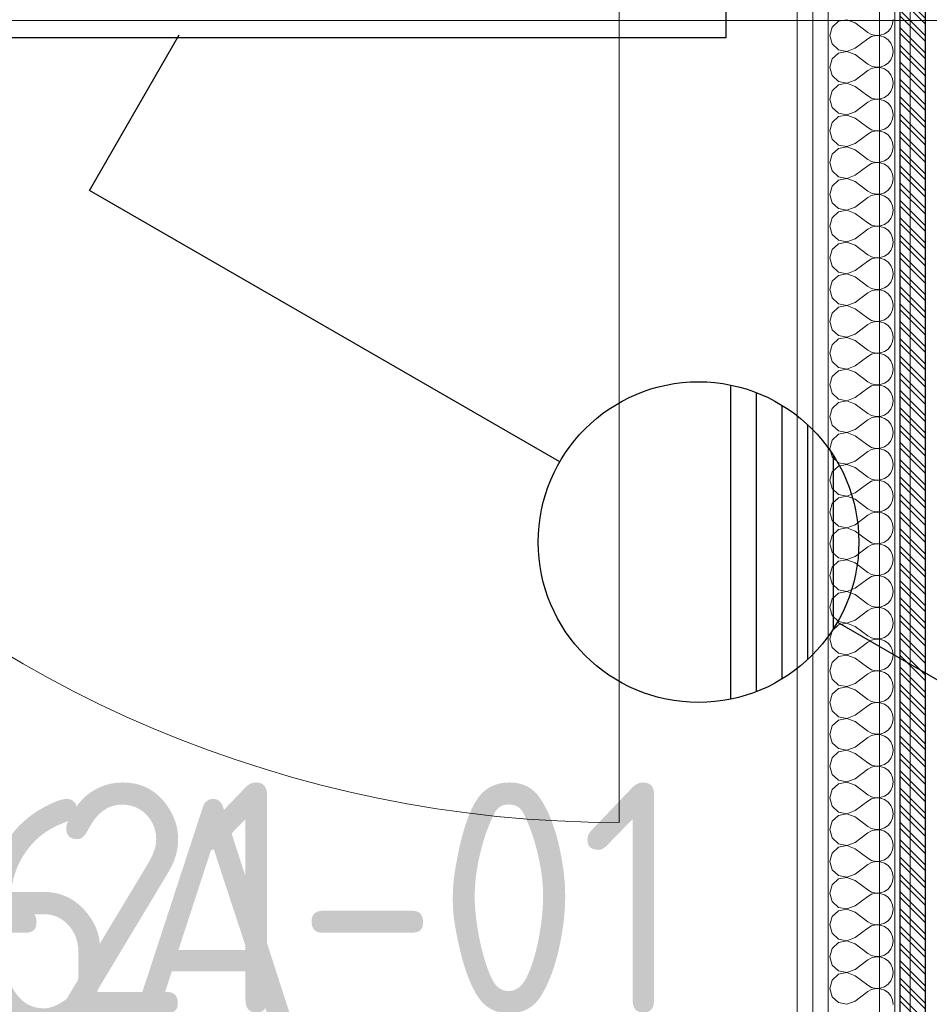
# Model space of a CAD drawing. Header units: millimetres. Extents: x -39149 to 267781, y -2340 to 58540.
# Tile 137 of 244: x 42555 to 43264, y 4333 to 5101. Entities that reach past the tile are written whole.
import ezdxf
from ezdxf.enums import TextEntityAlignment as Align

# ---------------------------------------------------------------- set-up
doc = ezdxf.new("R2010")
doc.units = ezdxf.units.MM
doc.header["$LTSCALE"] = 100
doc.header["$MEASUREMENT"] = 0
doc.linetypes.add('B0605', pattern=[141, 70, -35, 1, -35])
doc.linetypes.add('B0703', pattern=[93.740001, 62.5, -31.240001])
for name, color, linetype in [('22 C Binnenwanden', 7, 'Continuous'), ('22 C Binnenwanden Deuren', 7, 'Continuous'), ('22 C Binnenwanden Doorsnede-arcering', 7, 'Continuous'), ('22 C Binnenwanden Laagscheidingslijnen', 7, 'Continuous'), ('45 Plafond', 7, 'Continuous'), ('73 Keuken', 7, 'Continuous'), ('A Stramien', 7, 'Continuous'), ('Achterhout', 6, 'Continuous'), ('AL$1A---_ALGEMEEN--bestaand', 9, 'Continuous'), ('EL6122--_L', 4, 'Continuous'), ('EL6221--_KRACHT_400', 3, 'Continuous'), ('EL6222--_KRACHT_230', 3, 'Continuous'), ('EL6311--_LICHT_BINNEN', 3, 'Continuous'), ('EL6321--_NOODLICHT_DECEN', 3, 'Continuous'), ('EL6441--_DATACOM', 3, 'Continuous'), ('EL6511--_BRANDMELD', 3, 'Continuous')]:
    doc.layers.add(name, color=color, linetype=linetype)
doc.styles.add('BURO-018', font='isocp.shx', dxfattribs={"height": 180})
doc.styles.add('GENERATED_STYLE_3', font='swiss.ttf', dxfattribs={"width": 0.96})
doc.styles.add('STABICAD-012', font='ISOCP.SHX', dxfattribs={"height": 1.2})
doc.styles.add('STABICAD-018', font='ISOCP.SHX', dxfattribs={"height": 1.8})

# ---------------------------------------------------------------- blocks, each defined once
blk = doc.blocks.new('Slab_119_7', base_point=(34211.48, 612.08))
at = {"layer": '45 Plafond', "color": 8, "linetype": 'Continuous', "lineweight": 0}
blk.add_lwpolyline([(34211.48, 612.08, 0.066229), (50336.48, 5152.11), (50336.48, 11626.82), (48609.96, 11626.82), (48609.96, 11625), (43211.48, 11625), (43211.48, 5466.07), (41411.48, 5466.07), (41411.48, 10199.65), (34211.48, 10199.65)], format="xyb", close=True, dxfattribs=at)
blk = doc.blocks.new('*X897')
at = {"layer": '22 C Binnenwanden Doorsnede-arcering', "color": 8, "linetype": 'Continuous', "lineweight": 0}
for p, q in [((43193.56, 5099.65), (43188.57, 5095.08)), ((43200.21, 5100.9), (43193.56, 5099.65)), ((43206.53, 5098.48), (43200.21, 5100.9)), ((43206.53, 5098.48), (43216.43, 5091.05)), ((43234.39, 5094.44), (43235.77, 5097.57)), ((43235.77, 5097.57), (43236.24, 5100.95)), ((43188.57, 5095.08), (43186.72, 5088.57)), ((43216.43, 5091.05), (43219.42, 5089.39)), ((43219.42, 5089.39), (43222.75, 5088.62)), ((43226.16, 5088.79), (43229.4, 5089.88)), ((43229.4, 5089.88), (43232.21, 5091.81)), ((43232.21, 5091.81), (43234.39, 5094.44)), ((43186.72, 5088.57), (43188.57, 5082.06)), ((43188.57, 5082.06), (43193.56, 5077.5)), ((43206.53, 5078.67), (43216.43, 5086.1)), ((43219.42, 5087.75), (43216.43, 5086.1)), ((43222.75, 5088.52), (43219.42, 5087.75)), ((43222.75, 5088.62), (43226.16, 5088.79)), ((43226.16, 5088.36), (43222.75, 5088.52)), ((43229.4, 5087.26), (43226.16, 5088.36)), ((43232.21, 5085.33), (43229.4, 5087.26)), ((43234.39, 5082.7), (43232.21, 5085.33)), ((43235.77, 5079.57), (43234.39, 5082.7)), ((43193.56, 5074.88), (43188.57, 5070.32)), ((43193.56, 5077.5), (43200.21, 5076.24)), ((43200.21, 5076.14), (43193.56, 5074.88)), ((43200.21, 5076.24), (43206.53, 5078.67)), ((43206.53, 5073.71), (43200.21, 5076.14)), ((43206.53, 5073.71), (43216.43, 5066.29)), ((43236.24, 5076.19), (43235.77, 5079.57)), ((43235.77, 5072.81), (43236.24, 5076.19)), ((43188.57, 5070.32), (43186.72, 5063.81)), ((43216.43, 5066.29), (43219.42, 5064.63)), ((43229.4, 5065.12), (43232.21, 5067.05)), ((43232.21, 5067.05), (43234.39, 5069.68)), ((43234.39, 5069.68), (43235.77, 5072.81)), ((43186.72, 5063.81), (43188.57, 5057.3)), ((43206.53, 5053.9), (43216.43, 5061.33)), ((43219.42, 5062.99), (43216.43, 5061.33)), ((43219.42, 5064.63), (43222.75, 5063.86)), ((43222.75, 5063.76), (43219.42, 5062.99)), ((43222.75, 5063.86), (43226.16, 5064.03)), ((43226.16, 5063.59), (43222.75, 5063.76)), ((43226.16, 5064.03), (43229.4, 5065.12)), ((43229.4, 5062.5), (43226.16, 5063.59)), ((43232.21, 5060.57), (43229.4, 5062.5)), ((43234.39, 5057.94), (43232.21, 5060.57)), ((43188.57, 5057.3), (43193.56, 5052.74)), ((43193.56, 5052.74), (43200.21, 5051.48)), ((43200.21, 5051.38), (43193.56, 5050.12)), ((43200.21, 5051.48), (43206.53, 5053.9)), ((43206.53, 5048.95), (43200.21, 5051.38)), ((43235.77, 5054.81), (43234.39, 5057.94)), ((43236.24, 5051.43), (43235.77, 5054.81)), ((43235.77, 5048.05), (43236.24, 5051.43)), ((43188.57, 5045.56), (43186.72, 5039.05)), ((43193.56, 5050.12), (43188.57, 5045.56)), ((43206.53, 5048.95), (43216.43, 5041.52)), ((43232.21, 5042.29), (43234.39, 5044.92)), ((43234.39, 5044.92), (43235.77, 5048.05)), ((43186.72, 5039.05), (43188.57, 5032.54)), ((43206.53, 5029.14), (43216.43, 5036.57)), ((43216.43, 5041.52), (43219.42, 5039.87)), ((43219.42, 5038.22), (43216.43, 5036.57)), ((43219.42, 5039.87), (43222.75, 5039.1)), ((43222.75, 5039), (43219.42, 5038.22)), ((43222.75, 5039.1), (43226.16, 5039.26)), ((43226.16, 5038.83), (43222.75, 5039)), ((43226.16, 5039.26), (43229.4, 5040.35)), ((43229.4, 5037.74), (43226.16, 5038.83)), ((43229.4, 5040.35), (43232.21, 5042.29)), ((43232.21, 5035.81), (43229.4, 5037.74)), ((43234.39, 5033.18), (43232.21, 5035.81)), ((43188.57, 5032.54), (43193.56, 5027.97)), ((43193.56, 5027.97), (43200.21, 5026.72)), ((43200.21, 5026.72), (43206.53, 5029.14)), ((43235.77, 5030.05), (43234.39, 5033.18)), ((43236.24, 5026.67), (43235.77, 5030.05)), ((43188.57, 5020.79), (43186.72, 5014.29)), ((43193.56, 5025.36), (43188.57, 5020.79)), ((43200.21, 5026.62), (43193.56, 5025.36)), ((43206.53, 5024.19), (43200.21, 5026.62)), ((43206.53, 5024.19), (43216.43, 5016.76)), ((43232.21, 5017.53), (43234.39, 5020.16)), ((43234.39, 5020.16), (43235.77, 5023.28)), ((43235.77, 5023.28), (43236.24, 5026.67)), ((43186.72, 5014.29), (43188.57, 5007.78)), ((43216.43, 5016.76), (43219.42, 5015.11)), ((43219.42, 5013.46), (43216.43, 5011.81)), ((43219.42, 5015.11), (43222.75, 5014.34)), ((43222.75, 5014.24), (43219.42, 5013.46)), ((43222.75, 5014.34), (43226.16, 5014.5)), ((43226.16, 5014.07), (43222.75, 5014.24)), ((43226.16, 5014.5), (43229.4, 5015.59)), ((43229.4, 5012.98), (43226.16, 5014.07)), ((43229.4, 5015.59), (43232.21, 5017.53)), ((43232.21, 5011.04), (43229.4, 5012.98)), ((43188.57, 5007.78), (43193.56, 5003.21)), ((43206.53, 5004.38), (43216.43, 5011.81)), ((43234.39, 5008.41), (43232.21, 5011.04)), ((43235.77, 5005.29), (43234.39, 5008.41)), ((43236.24, 5001.9), (43235.77, 5005.29)), ((43193.56, 5000.6), (43188.57, 4996.03)), ((43193.56, 5003.21), (43200.21, 5001.95)), ((43200.21, 5001.85), (43193.56, 5000.6)), ((43200.21, 5001.95), (43206.53, 5004.38)), ((43206.53, 4999.43), (43200.21, 5001.85)), ((43206.53, 4999.43), (43216.43, 4992)), ((43234.39, 4995.4), (43235.77, 4998.52)), ((43235.77, 4998.52), (43236.24, 5001.9)), ((43188.57, 4996.03), (43186.72, 4989.52)), ((43186.72, 4989.52), (43188.57, 4983.01)), ((43216.43, 4992), (43219.42, 4990.35)), ((43219.42, 4990.35), (43222.75, 4989.57)), ((43222.75, 4989.47), (43219.42, 4988.7)), ((43222.75, 4989.57), (43226.16, 4989.74)), ((43226.16, 4989.31), (43222.75, 4989.47)), ((43226.16, 4989.74), (43229.4, 4990.83)), ((43229.4, 4988.22), (43226.16, 4989.31)), ((43229.4, 4990.83), (43232.21, 4992.77)), ((43232.21, 4992.77), (43234.39, 4995.4)), ((43188.57, 4983.01), (43193.56, 4978.45)), ((43206.53, 4979.62), (43216.43, 4987.05)), ((43219.42, 4988.7), (43216.43, 4987.05)), ((43232.21, 4986.28), (43229.4, 4988.22)), ((43234.39, 4983.65), (43232.21, 4986.28)), ((43235.77, 4980.53), (43234.39, 4983.65)), ((43193.56, 4975.84), (43188.57, 4971.27)), ((43193.56, 4978.45), (43200.21, 4977.19)), ((43200.21, 4977.09), (43193.56, 4975.84)), ((43200.21, 4977.19), (43206.53, 4979.62)), ((43206.53, 4974.67), (43200.21, 4977.09)), ((43206.53, 4974.67), (43216.43, 4967.24)), ((43236.24, 4977.14), (43235.77, 4980.53)), ((43235.77, 4973.76), (43236.24, 4977.14)), ((43188.57, 4971.27), (43186.72, 4964.76)), ((43216.43, 4967.24), (43219.42, 4965.59)), ((43229.4, 4966.07), (43232.21, 4968)), ((43232.21, 4968), (43234.39, 4970.63)), ((43234.39, 4970.63), (43235.77, 4973.76)), ((43186.72, 4964.76), (43188.57, 4958.25)), ((43206.53, 4954.86), (43216.43, 4962.29)), ((43219.42, 4963.94), (43216.43, 4962.29)), ((43219.42, 4965.59), (43222.75, 4964.81)), ((43222.75, 4964.71), (43219.42, 4963.94)), ((43222.75, 4964.81), (43226.16, 4964.98)), ((43226.16, 4964.55), (43222.75, 4964.71)), ((43226.16, 4964.98), (43229.4, 4966.07)), ((43229.4, 4963.45), (43226.16, 4964.55)), ((43232.21, 4961.52), (43229.4, 4963.45)), ((43234.39, 4958.89), (43232.21, 4961.52)), ((43235.77, 4955.76), (43234.39, 4958.89)), ((43188.57, 4958.25), (43193.56, 4953.69)), ((43193.56, 4951.07), (43188.57, 4946.51)), ((43193.56, 4953.69), (43200.21, 4952.43)), ((43200.21, 4952.33), (43193.56, 4951.07)), ((43200.21, 4952.43), (43206.53, 4954.86)), ((43206.53, 4949.9), (43200.21, 4952.33)), ((43236.24, 4952.38), (43235.77, 4955.76)), ((43235.77, 4949), (43236.24, 4952.38)), ((43188.57, 4946.51), (43186.72, 4940)), ((43206.53, 4949.9), (43216.43, 4942.48)), ((43229.4, 4941.31), (43232.21, 4943.24)), ((43232.21, 4943.24), (43234.39, 4945.87)), ((43234.39, 4945.87), (43235.77, 4949)), ((43186.72, 4940), (43188.57, 4933.49)), ((43206.53, 4930.1), (43216.43, 4937.52)), ((43216.43, 4942.48), (43219.42, 4940.82)), ((43219.42, 4939.18), (43216.43, 4937.52)), ((43219.42, 4940.82), (43222.75, 4940.05)), ((43222.75, 4939.95), (43219.42, 4939.18)), ((43222.75, 4940.05), (43226.16, 4940.22)), ((43226.16, 4939.78), (43222.75, 4939.95)), ((43226.16, 4940.22), (43229.4, 4941.31)), ((43229.4, 4938.69), (43226.16, 4939.78)), ((43232.21, 4936.76), (43229.4, 4938.69)), ((43234.39, 4934.13), (43232.21, 4936.76)), ((43188.57, 4933.49), (43193.56, 4928.93)), ((43193.56, 4928.93), (43200.21, 4927.67)), ((43200.21, 4927.67), (43206.53, 4930.1)), ((43235.77, 4931), (43234.39, 4934.13)), ((43236.24, 4927.62), (43235.77, 4931)), ((43188.57, 4921.75), (43186.72, 4915.24)), ((43193.56, 4926.31), (43188.57, 4921.75)), ((43200.21, 4927.57), (43193.56, 4926.31)), ((43206.53, 4925.14), (43200.21, 4927.57)), ((43206.53, 4925.14), (43216.43, 4917.71)), ((43232.21, 4918.48), (43234.39, 4921.11)), ((43234.39, 4921.11), (43235.77, 4924.24)), ((43235.77, 4924.24), (43236.24, 4927.62)), ((43186.72, 4915.24), (43188.57, 4908.73)), ((43206.53, 4905.33), (43216.43, 4912.76)), ((43216.43, 4917.71), (43219.42, 4916.06)), ((43219.42, 4914.41), (43216.43, 4912.76)), ((43219.42, 4916.06), (43222.75, 4915.29)), ((43222.75, 4915.19), (43219.42, 4914.41)), ((43222.75, 4915.29), (43226.16, 4915.45)), ((43226.16, 4915.02), (43222.75, 4915.19)), ((43226.16, 4915.45), (43229.4, 4916.55)), ((43229.4, 4913.93), (43226.16, 4915.02)), ((43229.4, 4916.55), (43232.21, 4918.48)), ((43232.21, 4912), (43229.4, 4913.93)), ((43188.57, 4908.73), (43193.56, 4904.16)), ((43200.21, 4902.91), (43206.53, 4905.33)), ((43234.39, 4909.37), (43232.21, 4912)), ((43235.77, 4906.24), (43234.39, 4909.37)), ((43236.24, 4902.86), (43235.77, 4906.24)), ((43193.56, 4901.55), (43188.57, 4896.99)), ((43193.56, 4904.16), (43200.21, 4902.91)), ((43200.21, 4902.81), (43193.56, 4901.55)), ((43206.53, 4900.38), (43200.21, 4902.81)), ((43206.53, 4900.38), (43216.43, 4892.95)), ((43234.39, 4896.35), (43235.77, 4899.47)), ((43235.77, 4899.47), (43236.24, 4902.86)), ((43188.57, 4896.99), (43186.72, 4890.48)), ((43186.72, 4890.48), (43188.57, 4883.97)), ((43216.43, 4892.95), (43219.42, 4891.3)), ((43219.42, 4889.65), (43216.43, 4888)), ((43219.42, 4891.3), (43222.75, 4890.53)), ((43222.75, 4890.43), (43219.42, 4889.65)), ((43222.75, 4890.53), (43226.16, 4890.69)), ((43226.16, 4890.26), (43222.75, 4890.43)), ((43226.16, 4890.69), (43229.4, 4891.78)), ((43229.4, 4889.17), (43226.16, 4890.26)), ((43229.4, 4891.78), (43232.21, 4893.72)), ((43232.21, 4893.72), (43234.39, 4896.35)), ((43188.57, 4883.97), (43193.56, 4879.4)), ((43206.53, 4880.57), (43216.43, 4888)), ((43232.21, 4887.23), (43229.4, 4889.17)), ((43234.39, 4884.6), (43232.21, 4887.23)), ((43235.77, 4881.48), (43234.39, 4884.6)), ((43193.56, 4876.79), (43188.57, 4872.22)), ((43193.56, 4879.4), (43200.21, 4878.15)), ((43200.21, 4878.05), (43193.56, 4876.79)), ((43200.21, 4878.15), (43206.53, 4880.57)), ((43206.53, 4875.62), (43200.21, 4878.05)), ((43206.53, 4875.62), (43216.43, 4868.19)), ((43234.39, 4871.59), (43235.77, 4874.71)), ((43236.24, 4878.1), (43235.77, 4881.48)), ((43235.77, 4874.71), (43236.24, 4878.1)), ((43188.57, 4872.22), (43186.72, 4865.71)), ((43216.43, 4868.19), (43219.42, 4866.54)), ((43219.42, 4866.54), (43222.75, 4865.76)), ((43226.16, 4865.93), (43229.4, 4867.02)), ((43229.4, 4867.02), (43232.21, 4868.96)), ((43232.21, 4868.96), (43234.39, 4871.59)), ((43186.72, 4865.71), (43188.57, 4859.21)), ((43188.57, 4859.21), (43193.56, 4854.64)), ((43206.53, 4855.81), (43216.43, 4863.24)), ((43219.42, 4864.89), (43216.43, 4863.24)), ((43222.75, 4865.66), (43219.42, 4864.89)), ((43222.75, 4865.76), (43226.16, 4865.93)), ((43226.16, 4865.5), (43222.75, 4865.66)), ((43229.4, 4864.41), (43226.16, 4865.5)), ((43232.21, 4862.47), (43229.4, 4864.41)), ((43234.39, 4859.84), (43232.21, 4862.47)), ((43235.77, 4856.72), (43234.39, 4859.84)), ((43193.56, 4852.03), (43188.57, 4847.46)), ((43193.56, 4854.64), (43200.21, 4853.38)), ((43200.21, 4853.28), (43193.56, 4852.03)), ((43200.21, 4853.38), (43206.53, 4855.81)), ((43206.53, 4850.86), (43200.21, 4853.28)), ((43236.24, 4853.33), (43235.77, 4856.72)), ((43235.77, 4849.95), (43236.24, 4853.33)), ((43188.57, 4847.46), (43186.72, 4840.95)), ((43206.53, 4850.86), (43216.43, 4843.43)), ((43216.43, 4843.43), (43219.42, 4841.78)), ((43229.4, 4842.26), (43232.21, 4844.19)), ((43232.21, 4844.19), (43234.39, 4846.82)), ((43234.39, 4846.82), (43235.77, 4849.95)), ((43186.72, 4840.95), (43188.57, 4834.44)), ((43206.53, 4831.05), (43216.43, 4838.48)), ((43219.42, 4840.13), (43216.43, 4838.48)), ((43219.42, 4841.78), (43222.75, 4841)), ((43222.75, 4840.9), (43219.42, 4840.13)), ((43222.75, 4841), (43226.16, 4841.17)), ((43226.16, 4840.74), (43222.75, 4840.9)), ((43226.16, 4841.17), (43229.4, 4842.26)), ((43229.4, 4839.65), (43226.16, 4840.74)), ((43232.21, 4837.71), (43229.4, 4839.65)), ((43234.39, 4835.08), (43232.21, 4837.71)), ((43188.57, 4834.44), (43193.56, 4829.88)), ((43193.56, 4829.88), (43200.21, 4828.62)), ((43200.21, 4828.52), (43193.56, 4827.26)), ((43200.21, 4828.62), (43206.53, 4831.05)), ((43206.53, 4826.1), (43200.21, 4828.52)), ((43235.77, 4831.95), (43234.39, 4835.08)), ((43236.24, 4828.57), (43235.77, 4831.95)), ((43235.77, 4825.19), (43236.24, 4828.57)), ((43188.57, 4822.7), (43186.72, 4816.19)), ((43193.56, 4827.26), (43188.57, 4822.7)), ((43206.53, 4826.1), (43216.43, 4818.67)), ((43232.21, 4819.43), (43234.39, 4822.06)), ((43234.39, 4822.06), (43235.77, 4825.19)), ((43186.72, 4816.19), (43188.57, 4809.68)), ((43206.53, 4806.29), (43216.43, 4813.71)), ((43216.43, 4818.67), (43219.42, 4817.01)), ((43219.42, 4815.37), (43216.43, 4813.71)), ((43219.42, 4817.01), (43222.75, 4816.24)), ((43222.75, 4816.14), (43219.42, 4815.37)), ((43222.75, 4816.24), (43226.16, 4816.41)), ((43226.16, 4815.97), (43222.75, 4816.14)), ((43226.16, 4816.41), (43229.4, 4817.5)), ((43229.4, 4814.88), (43226.16, 4815.97)), ((43229.4, 4817.5), (43232.21, 4819.43)), ((43232.21, 4812.95), (43229.4, 4814.88)), ((43234.39, 4810.32), (43232.21, 4812.95)), ((43188.57, 4809.68), (43193.56, 4805.12)), ((43193.56, 4805.12), (43200.21, 4803.86)), ((43200.21, 4803.86), (43206.53, 4806.29)), ((43235.77, 4807.19), (43234.39, 4810.32)), ((43236.24, 4803.81), (43235.77, 4807.19)), ((43188.57, 4797.94), (43186.72, 4791.43)), ((43193.56, 4802.5), (43188.57, 4797.94)), ((43200.21, 4803.76), (43193.56, 4802.5)), ((43206.53, 4801.33), (43200.21, 4803.76)), ((43206.53, 4801.33), (43216.43, 4793.9)), ((43234.39, 4797.3), (43235.77, 4800.43)), ((43235.77, 4800.43), (43236.24, 4803.81)), ((43186.72, 4791.43), (43188.57, 4784.92)), ((43216.43, 4793.9), (43219.42, 4792.25)), ((43219.42, 4790.61), (43216.43, 4788.95)), ((43219.42, 4792.25), (43222.75, 4791.48)), ((43222.75, 4791.38), (43219.42, 4790.61)), ((43222.75, 4791.48), (43226.16, 4791.64)), ((43226.16, 4791.21), (43222.75, 4791.38)), ((43226.16, 4791.64), (43229.4, 4792.74)), ((43229.4, 4790.12), (43226.16, 4791.21)), ((43229.4, 4792.74), (43232.21, 4794.67)), ((43232.21, 4788.19), (43229.4, 4790.12)), ((43232.21, 4794.67), (43234.39, 4797.3)), ((43188.57, 4784.92), (43193.56, 4780.35)), ((43206.53, 4781.52), (43216.43, 4788.95)), ((43234.39, 4785.56), (43232.21, 4788.19)), ((43235.77, 4782.43), (43234.39, 4785.56)), ((43236.24, 4779.05), (43235.77, 4782.43)), ((43193.56, 4777.74), (43188.57, 4773.18)), ((43193.56, 4780.35), (43200.21, 4779.1)), ((43200.21, 4779), (43193.56, 4777.74)), ((43200.21, 4779.1), (43206.53, 4781.52)), ((43206.53, 4776.57), (43200.21, 4779)), ((43206.53, 4776.57), (43216.43, 4769.14)), ((43234.39, 4772.54), (43235.77, 4775.66)), ((43235.77, 4775.66), (43236.24, 4779.05)), ((43188.57, 4773.18), (43186.72, 4766.67)), ((43186.72, 4766.67), (43188.57, 4760.16)), ((43216.43, 4769.14), (43219.42, 4767.49)), ((43219.42, 4767.49), (43222.75, 4766.72)), ((43222.75, 4766.62), (43219.42, 4765.84)), ((43222.75, 4766.72), (43226.16, 4766.88)), ((43226.16, 4766.45), (43222.75, 4766.62)), ((43226.16, 4766.88), (43229.4, 4767.97)), ((43229.4, 4767.97), (43232.21, 4769.91)), ((43232.21, 4769.91), (43234.39, 4772.54)), ((43188.57, 4760.16), (43193.56, 4755.59)), ((43206.53, 4756.76), (43216.43, 4764.19)), ((43219.42, 4765.84), (43216.43, 4764.19)), ((43229.4, 4765.36), (43226.16, 4766.45)), ((43232.21, 4763.43), (43229.4, 4765.36)), ((43234.39, 4760.79), (43232.21, 4763.43)), ((43235.77, 4757.67), (43234.39, 4760.79)), ((43193.56, 4752.98), (43188.57, 4748.41)), ((43193.56, 4755.59), (43200.21, 4754.34)), ((43200.21, 4754.24), (43193.56, 4752.98)), ((43200.21, 4754.34), (43206.53, 4756.76)), ((43206.53, 4751.81), (43200.21, 4754.24)), ((43206.53, 4751.81), (43216.43, 4744.38)), ((43236.24, 4754.29), (43235.77, 4757.67)), ((43235.77, 4750.9), (43236.24, 4754.29)), ((43188.57, 4748.41), (43186.72, 4741.9)), ((43216.43, 4744.38), (43219.42, 4742.73)), ((43229.4, 4743.21), (43232.21, 4745.15)), ((43232.21, 4745.15), (43234.39, 4747.78)), ((43234.39, 4747.78), (43235.77, 4750.9)), ((43186.72, 4741.9), (43188.57, 4735.4)), ((43206.53, 4732), (43216.43, 4739.43)), ((43219.42, 4741.08), (43216.43, 4739.43)), ((43219.42, 4742.73), (43222.75, 4741.95)), ((43222.75, 4741.85), (43219.42, 4741.08)), ((43222.75, 4741.95), (43226.16, 4742.12)), ((43226.16, 4741.69), (43222.75, 4741.85)), ((43226.16, 4742.12), (43229.4, 4743.21)), ((43229.4, 4740.6), (43226.16, 4741.69)), ((43232.21, 4738.66), (43229.4, 4740.6)), ((43234.39, 4736.03), (43232.21, 4738.66)), ((43235.77, 4732.91), (43234.39, 4736.03)), ((43188.57, 4735.4), (43193.56, 4730.83)), ((43193.56, 4730.83), (43200.21, 4729.57)), ((43200.21, 4729.47), (43193.56, 4728.22)), ((43200.21, 4729.57), (43206.53, 4732)), ((43206.53, 4727.05), (43200.21, 4729.47)), ((43236.24, 4729.52), (43235.77, 4732.91)), ((43235.77, 4726.14), (43236.24, 4729.52)), ((43188.57, 4723.65), (43186.72, 4717.14)), ((43193.56, 4728.22), (43188.57, 4723.65)), ((43206.53, 4727.05), (43216.43, 4719.62)), ((43232.21, 4720.38), (43234.39, 4723.01)), ((43234.39, 4723.01), (43235.77, 4726.14)), ((43186.72, 4717.14), (43188.57, 4710.63)), ((43206.53, 4707.24), (43216.43, 4714.67)), ((43216.43, 4719.62), (43219.42, 4717.97)), ((43219.42, 4716.32), (43216.43, 4714.67)), ((43219.42, 4717.97), (43222.75, 4717.19)), ((43222.75, 4717.09), (43219.42, 4716.32)), ((43222.75, 4717.19), (43226.16, 4717.36)), ((43226.16, 4716.93), (43222.75, 4717.09)), ((43226.16, 4717.36), (43229.4, 4718.45)), ((43229.4, 4715.84), (43226.16, 4716.93)), ((43229.4, 4718.45), (43232.21, 4720.38)), ((43232.21, 4713.9), (43229.4, 4715.84)), ((43234.39, 4711.27), (43232.21, 4713.9)), ((43188.57, 4710.63), (43193.56, 4706.07)), ((43193.56, 4706.07), (43200.21, 4704.81)), ((43200.21, 4704.81), (43206.53, 4707.24)), ((43235.77, 4708.15), (43234.39, 4711.27)), ((43236.24, 4704.76), (43235.77, 4708.15)), ((43188.57, 4698.89), (43186.72, 4692.38)), ((43193.56, 4703.45), (43188.57, 4698.89)), ((43200.21, 4704.71), (43193.56, 4703.45)), ((43206.53, 4702.29), (43200.21, 4704.71)), ((43206.53, 4702.29), (43216.43, 4694.86)), ((43232.21, 4695.62), (43234.39, 4698.25)), ((43234.39, 4698.25), (43235.77, 4701.38)), ((43235.77, 4701.38), (43236.24, 4704.76)), ((43186.72, 4692.38), (43188.57, 4685.87)), ((43206.53, 4682.48), (43216.43, 4689.9)), ((43216.43, 4694.86), (43219.42, 4693.2)), ((43219.42, 4691.56), (43216.43, 4689.9)), ((43219.42, 4693.2), (43222.75, 4692.43)), ((43222.75, 4692.33), (43219.42, 4691.56)), ((43222.75, 4692.43), (43226.16, 4692.6)), ((43226.16, 4692.17), (43222.75, 4692.33)), ((43226.16, 4692.6), (43229.4, 4693.69)), ((43229.4, 4691.07), (43226.16, 4692.17)), ((43229.4, 4693.69), (43232.21, 4695.62)), ((43232.21, 4689.14), (43229.4, 4691.07)), ((43188.57, 4685.87), (43193.56, 4681.31)), ((43200.21, 4680.05), (43206.53, 4682.48)), ((43234.39, 4686.51), (43232.21, 4689.14)), ((43235.77, 4683.38), (43234.39, 4686.51)), ((43236.24, 4680), (43235.77, 4683.38)), ((43193.56, 4678.69), (43188.57, 4674.13)), ((43193.56, 4681.31), (43200.21, 4680.05)), ((43200.21, 4679.95), (43193.56, 4678.69)), ((43206.53, 4677.52), (43200.21, 4679.95)), ((43206.53, 4677.52), (43216.43, 4670.1)), ((43234.39, 4673.49), (43235.77, 4676.62)), ((43235.77, 4676.62), (43236.24, 4680)), ((43188.57, 4674.13), (43186.72, 4667.62)), ((43186.72, 4667.62), (43188.57, 4661.11)), ((43216.43, 4670.1), (43219.42, 4668.44)), ((43219.42, 4668.44), (43222.75, 4667.67)), ((43222.75, 4667.57), (43219.42, 4666.8)), ((43222.75, 4667.67), (43226.16, 4667.83)), ((43226.16, 4667.4), (43222.75, 4667.57)), ((43226.16, 4667.83), (43229.4, 4668.93)), ((43229.4, 4666.31), (43226.16, 4667.4)), ((43229.4, 4668.93), (43232.21, 4670.86)), ((43232.21, 4670.86), (43234.39, 4673.49)), ((43188.57, 4661.11), (43193.56, 4656.55)), ((43206.53, 4657.71), (43216.43, 4665.14)), ((43219.42, 4666.8), (43216.43, 4665.14)), ((43232.21, 4664.38), (43229.4, 4666.31)), ((43234.39, 4661.75), (43232.21, 4664.38)), ((43235.77, 4658.62), (43234.39, 4661.75)), ((43193.56, 4653.93), (43188.57, 4649.37)), ((43193.56, 4656.55), (43200.21, 4655.29)), ((43200.21, 4655.19), (43193.56, 4653.93)), ((43200.21, 4655.29), (43206.53, 4657.71)), ((43206.53, 4652.76), (43200.21, 4655.19)), ((43206.53, 4652.76), (43216.43, 4645.33)), ((43234.39, 4648.73), (43235.77, 4651.85)), ((43236.24, 4655.24), (43235.77, 4658.62)), ((43235.77, 4651.85), (43236.24, 4655.24)), ((43188.57, 4649.37), (43186.72, 4642.86)), ((43216.43, 4645.33), (43219.42, 4643.68)), ((43226.16, 4643.07), (43229.4, 4644.16)), ((43229.4, 4644.16), (43232.21, 4646.1)), ((43232.21, 4646.1), (43234.39, 4648.73)), ((43186.72, 4642.86), (43188.57, 4636.35)), ((43188.57, 4636.35), (43193.56, 4631.78)), ((43206.53, 4632.95), (43216.43, 4640.38)), ((43219.42, 4642.03), (43216.43, 4640.38)), ((43219.42, 4643.68), (43222.75, 4642.91)), ((43222.75, 4642.81), (43219.42, 4642.03)), ((43222.75, 4642.91), (43226.16, 4643.07)), ((43226.16, 4642.64), (43222.75, 4642.81)), ((43229.4, 4641.55), (43226.16, 4642.64)), ((43232.21, 4639.62), (43229.4, 4641.55)), ((43234.39, 4636.99), (43232.21, 4639.62)), ((43235.77, 4633.86), (43234.39, 4636.99)), ((43193.56, 4629.17), (43188.57, 4624.6)), ((43193.56, 4631.78), (43200.21, 4630.53)), ((43200.21, 4630.43), (43193.56, 4629.17)), ((43200.21, 4630.53), (43206.53, 4632.95)), ((43206.53, 4628), (43200.21, 4630.43)), ((43236.24, 4630.48), (43235.77, 4633.86)), ((43235.77, 4627.09), (43236.24, 4630.48)), ((43188.57, 4624.6), (43186.72, 4618.1)), ((43206.53, 4628), (43216.43, 4620.57)), ((43229.4, 4619.4), (43232.21, 4621.34)), ((43232.21, 4621.34), (43234.39, 4623.97)), ((43234.39, 4623.97), (43235.77, 4627.09)), ((43186.72, 4618.1), (43188.57, 4611.59)), ((43206.53, 4608.19), (43216.43, 4615.62)), ((43216.43, 4620.57), (43219.42, 4618.92)), ((43219.42, 4617.27), (43216.43, 4615.62)), ((43219.42, 4618.92), (43222.75, 4618.15)), ((43222.75, 4618.05), (43219.42, 4617.27)), ((43222.75, 4618.15), (43226.16, 4618.31)), ((43226.16, 4617.88), (43222.75, 4618.05)), ((43226.16, 4618.31), (43229.4, 4619.4)), ((43229.4, 4616.79), (43226.16, 4617.88)), ((43232.21, 4614.85), (43229.4, 4616.79)), ((43234.39, 4612.22), (43232.21, 4614.85)), ((43188.57, 4611.59), (43193.56, 4607.02)), ((43193.56, 4607.02), (43200.21, 4605.76)), ((43200.21, 4605.66), (43193.56, 4604.41)), ((43200.21, 4605.76), (43206.53, 4608.19)), ((43206.53, 4603.24), (43200.21, 4605.66)), ((43235.77, 4609.1), (43234.39, 4612.22)), ((43236.24, 4605.71), (43235.77, 4609.1)), ((43235.77, 4602.33), (43236.24, 4605.71)), ((43188.57, 4599.84), (43186.72, 4593.33)), ((43193.56, 4604.41), (43188.57, 4599.84)), ((43206.53, 4603.24), (43216.43, 4595.81)), ((43232.21, 4596.57), (43234.39, 4599.21)), ((43234.39, 4599.21), (43235.77, 4602.33)), ((43186.72, 4593.33), (43188.57, 4586.82)), ((43206.53, 4583.43), (43216.43, 4590.86)), ((43216.43, 4595.81), (43219.42, 4594.16)), ((43219.42, 4592.51), (43216.43, 4590.86)), ((43219.42, 4594.16), (43222.75, 4593.38)), ((43222.75, 4593.28), (43219.42, 4592.51)), ((43222.75, 4593.38), (43226.16, 4593.55)), ((43226.16, 4593.12), (43222.75, 4593.28)), ((43226.16, 4593.55), (43229.4, 4594.64)), ((43229.4, 4592.03), (43226.16, 4593.12)), ((43229.4, 4594.64), (43232.21, 4596.57)), ((43232.21, 4590.09), (43229.4, 4592.03)), ((43234.39, 4587.46), (43232.21, 4590.09)), ((43188.57, 4586.82), (43193.56, 4582.26)), ((43200.21, 4581), (43206.53, 4583.43)), ((43235.77, 4584.34), (43234.39, 4587.46)), ((43236.24, 4580.95), (43235.77, 4584.34)), ((43188.57, 4575.08), (43186.72, 4568.57)), ((43193.56, 4579.65), (43188.57, 4575.08)), ((43193.56, 4582.26), (43200.21, 4581)), ((43200.21, 4580.9), (43193.56, 4579.65)), ((43206.53, 4578.48), (43200.21, 4580.9)), ((43206.53, 4578.48), (43216.43, 4571.05)), ((43234.39, 4574.44), (43235.77, 4577.57)), ((43235.77, 4577.57), (43236.24, 4580.95)), ((43186.72, 4568.57), (43188.57, 4562.06)), ((43216.43, 4571.05), (43219.42, 4569.39)), ((43219.42, 4567.75), (43216.43, 4566.1)), ((43219.42, 4569.39), (43222.75, 4568.62)), ((43222.75, 4568.52), (43219.42, 4567.75)), ((43222.75, 4568.62), (43226.16, 4568.79)), ((43226.16, 4568.36), (43222.75, 4568.52)), ((43226.16, 4568.79), (43229.4, 4569.88)), ((43229.4, 4567.26), (43226.16, 4568.36)), ((43229.4, 4569.88), (43232.21, 4571.81)), ((43232.21, 4565.33), (43229.4, 4567.26)), ((43232.21, 4571.81), (43234.39, 4574.44)), ((43188.57, 4562.06), (43193.56, 4557.5)), ((43206.53, 4558.67), (43216.43, 4566.1)), ((43234.39, 4562.7), (43232.21, 4565.33)), ((43235.77, 4559.57), (43234.39, 4562.7)), ((43236.24, 4556.19), (43235.77, 4559.57)), ((43193.56, 4554.88), (43188.57, 4550.32)), ((43193.56, 4557.5), (43200.21, 4556.24)), ((43200.21, 4556.14), (43193.56, 4554.88)), ((43200.21, 4556.24), (43206.53, 4558.67)), ((43206.53, 4553.71), (43200.21, 4556.14)), ((43206.53, 4553.71), (43216.43, 4546.29)), ((43234.39, 4549.68), (43235.77, 4552.81)), ((43235.77, 4552.81), (43236.24, 4556.19)), ((43188.57, 4550.32), (43186.72, 4543.81)), ((43216.43, 4546.29), (43219.42, 4544.63)), ((43219.42, 4544.63), (43222.75, 4543.86)), ((43222.75, 4543.86), (43226.16, 4544.03)), ((43226.16, 4544.03), (43229.4, 4545.12)), ((43229.4, 4545.12), (43232.21, 4547.05)), ((43232.21, 4547.05), (43234.39, 4549.68)), ((43186.72, 4543.81), (43188.57, 4537.3)), ((43188.57, 4537.3), (43193.56, 4532.74)), ((43206.53, 4533.9), (43216.43, 4541.33)), ((43219.42, 4542.99), (43216.43, 4541.33)), ((43222.75, 4543.76), (43219.42, 4542.99)), ((43226.16, 4543.59), (43222.75, 4543.76)), ((43229.4, 4542.5), (43226.16, 4543.59)), ((43232.21, 4540.57), (43229.4, 4542.5)), ((43234.39, 4537.94), (43232.21, 4540.57)), ((43235.77, 4534.81), (43234.39, 4537.94)), ((43193.56, 4530.12), (43188.57, 4525.56)), ((43193.56, 4532.74), (43200.21, 4531.48)), ((43200.21, 4531.38), (43193.56, 4530.12)), ((43200.21, 4531.48), (43206.53, 4533.9)), ((43206.53, 4528.95), (43200.21, 4531.38)), ((43206.53, 4528.95), (43216.43, 4521.52)), ((43236.24, 4531.43), (43235.77, 4534.81)), ((43235.77, 4528.05), (43236.24, 4531.43)), ((43188.57, 4525.56), (43186.72, 4519.05)), ((43216.43, 4521.52), (43219.42, 4519.87)), ((43229.4, 4520.35), (43232.21, 4522.29)), ((43232.21, 4522.29), (43234.39, 4524.92)), ((43234.39, 4524.92), (43235.77, 4528.05)), ((43186.72, 4519.05), (43188.57, 4512.54)), ((43206.53, 4509.14), (43216.43, 4516.57)), ((43219.42, 4518.22), (43216.43, 4516.57)), ((43219.42, 4519.87), (43222.75, 4519.1)), ((43222.75, 4519), (43219.42, 4518.22)), ((43222.75, 4519.1), (43226.16, 4519.26)), ((43226.16, 4518.83), (43222.75, 4519)), ((43226.16, 4519.26), (43229.4, 4520.35)), ((43229.4, 4517.74), (43226.16, 4518.83)), ((43232.21, 4515.81), (43229.4, 4517.74)), ((43234.39, 4513.18), (43232.21, 4515.81)), ((43188.57, 4512.54), (43193.56, 4507.97)), ((43193.56, 4507.97), (43200.21, 4506.72)), ((43200.21, 4506.62), (43193.56, 4505.36)), ((43200.21, 4506.72), (43206.53, 4509.14)), ((43206.53, 4504.19), (43200.21, 4506.62)), ((43235.77, 4510.05), (43234.39, 4513.18)), ((43236.24, 4506.67), (43235.77, 4510.05)), ((43235.77, 4503.28), (43236.24, 4506.67)), ((43188.57, 4500.79), (43186.72, 4494.29)), ((43193.56, 4505.36), (43188.57, 4500.79)), ((43206.53, 4504.19), (43216.43, 4496.76)), ((43232.21, 4497.53), (43234.39, 4500.16)), ((43234.39, 4500.16), (43235.77, 4503.28)), ((43186.72, 4494.29), (43188.57, 4487.78)), ((43206.53, 4484.38), (43216.43, 4491.81)), ((43216.43, 4496.76), (43219.42, 4495.11)), ((43219.42, 4493.46), (43216.43, 4491.81)), ((43219.42, 4495.11), (43222.75, 4494.34)), ((43222.75, 4494.24), (43219.42, 4493.46)), ((43222.75, 4494.34), (43226.16, 4494.5)), ((43226.16, 4494.07), (43222.75, 4494.24)), ((43226.16, 4494.5), (43229.4, 4495.59)), ((43229.4, 4492.98), (43226.16, 4494.07)), ((43229.4, 4495.59), (43232.21, 4497.53)), ((43232.21, 4491.04), (43229.4, 4492.98)), ((43234.39, 4488.41), (43232.21, 4491.04)), ((43188.57, 4487.78), (43193.56, 4483.21)), ((43193.56, 4483.21), (43200.21, 4481.95)), ((43200.21, 4481.95), (43206.53, 4484.38)), ((43235.77, 4485.29), (43234.39, 4488.41)), ((43236.24, 4481.9), (43235.77, 4485.29)), ((43188.57, 4476.03), (43186.72, 4469.52)), ((43193.56, 4480.6), (43188.57, 4476.03)), ((43200.21, 4481.85), (43193.56, 4480.6)), ((43206.53, 4479.43), (43200.21, 4481.85)), ((43206.53, 4479.43), (43216.43, 4472)), ((43232.21, 4472.77), (43234.39, 4475.4)), ((43234.39, 4475.4), (43235.77, 4478.52)), ((43235.77, 4478.52), (43236.24, 4481.9)), ((43186.72, 4469.52), (43188.57, 4463.01)), ((43216.43, 4472), (43219.42, 4470.35)), ((43219.42, 4468.7), (43216.43, 4467.05)), ((43219.42, 4470.35), (43222.75, 4469.57)), ((43222.75, 4469.47), (43219.42, 4468.7)), ((43222.75, 4469.57), (43226.16, 4469.74)), ((43226.16, 4469.31), (43222.75, 4469.47)), ((43226.16, 4469.74), (43229.4, 4470.83)), ((43229.4, 4468.22), (43226.16, 4469.31)), ((43229.4, 4470.83), (43232.21, 4472.77)), ((43232.21, 4466.28), (43229.4, 4468.22)), ((43188.57, 4463.01), (43193.56, 4458.45)), ((43200.21, 4457.19), (43206.53, 4459.62)), ((43206.53, 4459.62), (43216.43, 4467.05)), ((43234.39, 4463.65), (43232.21, 4466.28)), ((43235.77, 4460.53), (43234.39, 4463.65)), ((43236.24, 4457.14), (43235.77, 4460.53)), ((43193.56, 4455.84), (43188.57, 4451.27)), ((43193.56, 4458.45), (43200.21, 4457.19)), ((43200.21, 4457.09), (43193.56, 4455.84)), ((43206.53, 4454.67), (43200.21, 4457.09)), ((43206.53, 4454.67), (43216.43, 4447.24)), ((43234.39, 4450.63), (43235.77, 4453.76)), ((43235.77, 4453.76), (43236.24, 4457.14)), ((43188.57, 4451.27), (43186.72, 4444.76)), ((43186.72, 4444.76), (43188.57, 4438.25)), ((43216.43, 4447.24), (43219.42, 4445.59)), ((43219.42, 4445.59), (43222.75, 4444.81)), ((43222.75, 4444.71), (43219.42, 4443.94)), ((43222.75, 4444.81), (43226.16, 4444.98)), ((43226.16, 4444.55), (43222.75, 4444.71)), ((43226.16, 4444.98), (43229.4, 4446.07)), ((43229.4, 4443.45), (43226.16, 4444.55)), ((43229.4, 4446.07), (43232.21, 4448)), ((43232.21, 4448), (43234.39, 4450.63)), ((43188.57, 4438.25), (43193.56, 4433.69)), ((43206.53, 4434.86), (43216.43, 4442.29)), ((43219.42, 4443.94), (43216.43, 4442.29)), ((43232.21, 4441.52), (43229.4, 4443.45)), ((43234.39, 4438.89), (43232.21, 4441.52)), ((43235.77, 4435.76), (43234.39, 4438.89)), ((43193.56, 4431.07), (43188.57, 4426.51)), ((43193.56, 4433.69), (43200.21, 4432.43)), ((43200.21, 4432.33), (43193.56, 4431.07)), ((43200.21, 4432.43), (43206.53, 4434.86)), ((43206.53, 4429.9), (43200.21, 4432.33)), ((43206.53, 4429.9), (43216.43, 4422.48)), ((43234.39, 4425.87), (43235.77, 4429)), ((43236.24, 4432.38), (43235.77, 4435.76)), ((43235.77, 4429), (43236.24, 4432.38)), ((43188.57, 4426.51), (43186.72, 4420)), ((43216.43, 4422.48), (43219.42, 4420.82)), ((43226.16, 4420.22), (43229.4, 4421.31)), ((43229.4, 4421.31), (43232.21, 4423.24)), ((43232.21, 4423.24), (43234.39, 4425.87)), ((43186.72, 4420), (43188.57, 4413.49)), ((43206.53, 4410.1), (43216.43, 4417.52)), ((43219.42, 4419.18), (43216.43, 4417.52)), ((43219.42, 4420.82), (43222.75, 4420.05)), ((43222.75, 4419.95), (43219.42, 4419.18)), ((43222.75, 4420.05), (43226.16, 4420.22)), ((43226.16, 4419.78), (43222.75, 4419.95)), ((43229.4, 4418.69), (43226.16, 4419.78)), ((43232.21, 4416.76), (43229.4, 4418.69)), ((43234.39, 4414.13), (43232.21, 4416.76)), ((43235.77, 4411), (43234.39, 4414.13)), ((43188.57, 4413.49), (43193.56, 4408.93)), ((43193.56, 4406.31), (43188.57, 4401.75)), ((43193.56, 4408.93), (43200.21, 4407.67)), ((43200.21, 4407.57), (43193.56, 4406.31)), ((43200.21, 4407.67), (43206.53, 4410.1)), ((43206.53, 4405.14), (43200.21, 4407.57)), ((43236.24, 4407.62), (43235.77, 4411)), ((43235.77, 4404.24), (43236.24, 4407.62)), ((43188.57, 4401.75), (43186.72, 4395.24)), ((43206.53, 4405.14), (43216.43, 4397.71)), ((43229.4, 4396.55), (43232.21, 4398.48)), ((43232.21, 4398.48), (43234.39, 4401.11)), ((43234.39, 4401.11), (43235.77, 4404.24)), ((43186.72, 4395.24), (43188.57, 4388.73)), ((43206.53, 4385.33), (43216.43, 4392.76)), ((43216.43, 4397.71), (43219.42, 4396.06)), ((43219.42, 4394.41), (43216.43, 4392.76)), ((43219.42, 4396.06), (43222.75, 4395.29)), ((43222.75, 4395.19), (43219.42, 4394.41)), ((43222.75, 4395.29), (43226.16, 4395.45)), ((43226.16, 4395.02), (43222.75, 4395.19)), ((43226.16, 4395.45), (43229.4, 4396.55)), ((43229.4, 4393.93), (43226.16, 4395.02)), ((43232.21, 4392), (43229.4, 4393.93)), ((43234.39, 4389.37), (43232.21, 4392)), ((43188.57, 4388.73), (43193.56, 4384.16)), ((43193.56, 4384.16), (43200.21, 4382.91)), ((43200.21, 4382.91), (43206.53, 4385.33)), ((43235.77, 4386.24), (43234.39, 4389.37)), ((43236.24, 4382.86), (43235.77, 4386.24)), ((43235.77, 4379.47), (43236.24, 4382.86)), ((43188.57, 4376.99), (43186.72, 4370.48)), ((43193.56, 4381.55), (43188.57, 4376.99)), ((43200.21, 4382.81), (43193.56, 4381.55)), ((43206.53, 4380.38), (43200.21, 4382.81)), ((43206.53, 4380.38), (43216.43, 4372.95)), ((43232.21, 4373.72), (43234.39, 4376.35)), ((43234.39, 4376.35), (43235.77, 4379.47)), ((43186.72, 4370.48), (43188.57, 4363.97)), ((43206.53, 4360.57), (43216.43, 4368)), ((43216.43, 4372.95), (43219.42, 4371.3)), ((43219.42, 4369.65), (43216.43, 4368)), ((43219.42, 4371.3), (43222.75, 4370.53)), ((43222.75, 4370.43), (43219.42, 4369.65)), ((43222.75, 4370.53), (43226.16, 4370.69)), ((43226.16, 4370.26), (43222.75, 4370.43)), ((43226.16, 4370.69), (43229.4, 4371.78)), ((43229.4, 4369.17), (43226.16, 4370.26)), ((43229.4, 4371.78), (43232.21, 4373.72)), ((43232.21, 4367.23), (43229.4, 4369.17)), ((43188.57, 4363.97), (43193.56, 4359.4)), ((43200.21, 4358.15), (43206.53, 4360.57)), ((43234.39, 4364.6), (43232.21, 4367.23)), ((43235.77, 4361.48), (43234.39, 4364.6)), ((43236.24, 4358.1), (43235.77, 4361.48)), ((43188.57, 4352.22), (43186.72, 4345.71)), ((43193.56, 4356.79), (43188.57, 4352.22)), ((43193.56, 4359.4), (43200.21, 4358.15)), ((43200.21, 4358.05), (43193.56, 4356.79)), ((43206.53, 4355.62), (43200.21, 4358.05)), ((43206.53, 4355.62), (43216.43, 4348.19)), ((43234.39, 4351.59), (43235.77, 4354.71)), ((43235.77, 4354.71), (43236.24, 4358.1)), ((43186.72, 4345.71), (43188.57, 4339.21)), ((43216.43, 4348.19), (43219.42, 4346.54)), ((43219.42, 4344.89), (43216.43, 4343.24)), ((43219.42, 4346.54), (43222.75, 4345.76)), ((43222.75, 4345.66), (43219.42, 4344.89)), ((43222.75, 4345.76), (43226.16, 4345.93)), ((43226.16, 4345.5), (43222.75, 4345.66)), ((43226.16, 4345.93), (43229.4, 4347.02)), ((43229.4, 4344.41), (43226.16, 4345.5)), ((43229.4, 4347.02), (43232.21, 4348.96)), ((43232.21, 4348.96), (43234.39, 4351.59)), ((43188.57, 4339.21), (43193.56, 4334.64)), ((43206.53, 4335.81), (43216.43, 4343.24)), ((43232.21, 4342.47), (43229.4, 4344.41)), ((43234.39, 4339.84), (43232.21, 4342.47)), ((43235.77, 4336.72), (43234.39, 4339.84)), ((43193.56, 4334.64), (43200.21, 4333.38)), ((43200.21, 4333.38), (43206.53, 4335.81)), ((43236.24, 4333.33), (43235.77, 4336.72))]:
    blk.add_line(p, q, dxfattribs=at)
blk = doc.blocks.new('Wall_350_7', base_point=(43211.48, 2504.76))
at = {"layer": '22 C Binnenwanden', "color": 8, "linetype": 'Continuous', "lineweight": 0}
for p, q in [((43261.48, 2724.61), (43261.48, 5586.07)), ((43161.48, 5416.07), (43161.48, 2724.61))]:
    blk.add_line(p, q, dxfattribs=at)
at = {"layer": '22 C Binnenwanden Laagscheidingslijnen', "color": 8, "linetype": 'Continuous', "lineweight": 0}
for p, q in [((43249.48, 2730.24), (43249.48, 5586.07)), ((43185.48, 5440.07), (43185.48, 2730.24)), ((43237.48, 2730.24), (43237.48, 5440.07)), ((43173.48, 5428.07), (43173.48, 2730.24))]:
    blk.add_line(p, q, dxfattribs=at)
at = {"layer": '22 C Binnenwanden', "color": 1, "lineweight": 0}
blk.add_blockref('*X897', (0, 0), dxfattribs=at)
blk = doc.blocks.new('D1a bi h 14_36')
at = {"layer": '22 C Binnenwanden Deuren', "color": 8, "linetype": 'Continuous', "lineweight": 0}
blk.add_line((-467, 0), (-467, 934), dxfattribs=at)
blk.add_arc((-467, 0), 934, 0, 90, dxfattribs=at)
blk = doc.blocks.new('Wall_354_7', base_point=(41411.48, 5466.07))
at = {"layer": '22 C Binnenwanden Deuren', "color": 1, "linetype": 'Continuous', "lineweight": 0, "zscale": 1000, "rotation": 180}
blk.add_blockref('D1a bi h 14_36', (42555.65, 5409.07), dxfattribs=at)
blk = doc.blocks.new('Slab_336_7', base_point=(43225.65, 2731.92))
at = {"layer": '22 C Binnenwanden', "color": 8, "linetype": 'Continuous', "lineweight": 0}
blk.add_lwpolyline([(43225.65, 2731.92), (43225.65, 5536.07), (43249.36, 5536.07), (43249.36, 2731.92)], close=True, dxfattribs=at)
blk = doc.blocks.new('Standard grid marker_9')
at = {"layer": 'A Stramien', "color": 8, "linetype": 'B0605', "lineweight": 0}
blk.add_line((4000, 0), (53996.27, 0), dxfattribs=at)
at = {"layer": 'A Stramien', "color": 4, "lineweight": 0, "style": 'GENERATED_STYLE_3'}
blk.add_attdef('AC_MARKERTEXT_1', text='', height=100, dxfattribs=at).set_placement((-139.25, -80.04), align=Align.BOTTOM_LEFT)
blk = doc.blocks.new('Standard grid marker_17')
at = {"layer": 'A Stramien', "color": 8, "linetype": 'B0605', "lineweight": 0}
blk.add_line((4000, 0), (46394.76, 0), dxfattribs=at)
at = {"layer": 'A Stramien', "color": 4, "lineweight": 0, "style": 'GENERATED_STYLE_3'}
blk.add_attdef('AC_MARKERTEXT_1', text='', height=100, rotation=90, dxfattribs=at).set_placement((-19.96, -52.3), align=Align.BOTTOM_LEFT)
blk = doc.blocks.new('1114A1WD')
at = {"color": 0, "linetype": 'Continuous'}
for p, q in [((1.2247, 2), (-1.2247, 2)), ((1.1662, 1.8), (-1.1662, 1.8)), ((1.0677, 1.6), (-1.0677, 1.6)), ((0.9165, 1.4), (-0.9165, 1.4)), ((0.6782, 1.2), (-0.6782, 1.2))]:
    blk.add_line(p, q, dxfattribs=at)
blk = doc.blocks.new('111406-WD3')
at = {"color": 0, "linetype": 'Continuous'}
for p, q in [((0.625, 3.3325), (2.7424, 7)), ((2.7424, 7), (3.9548, 6.3)), ((-0.625, 1.1675), (-2.7424, -2.5))]:
    blk.add_line(p, q, dxfattribs=at)
blk.add_circle((0, 2.25), 1.25, dxfattribs=at)
at = {"color": 0, "zscale": 100}
blk.add_blockref('1114A1WD', (0, 0), dxfattribs=at)
at = {"color": 0, "linetype": 'Continuous', "style": 'BURO-018'}
blk.add_attdef('SWITCHCODE', text='', height=1.8, dxfattribs=at).set_placement((3.416, 9), align=Align.MIDDLE)
at = {"color": 0, "linetype": 'Continuous', "style": 'BURO-018', "flags": 1}
blk.add_attdef('ARTICLECODE', text='', height=1.8, dxfattribs=at).set_placement((0, 0), align=Align.MIDDLE)
blk = doc.blocks.new('E00120')
at = {"color": 0, "linetype": 'Continuous', "style": 'BURO-018'}
for tag, p in [('PANEL', (0, 8)), ('CIRCUIT', (0, 5)), ('SUBCIRCUIT', (4.5, 5)), ('LIGHTFIXTURECODE', (0, 0)), ('SWITCHCODE', (4.5, -4.5))]:
    blk.add_attdef(tag, text='', height=1.8, dxfattribs=at).set_placement(p, align=Align.MIDDLE)
blk = doc.blocks.new('1115C2J')
at = {"color": 0, "linetype": 'Continuous'}
for p, q in [((-4.5, 5.5), (4.5, 5.5)), ((-4.5, 1), (-4.5, 5.5))]:
    blk.add_line(p, q, dxfattribs=at)
at = {"color": 0, "linetype": 'Continuous', "style": 'BURO-018'}
for tag, p in [('PANEL', (0, 15.1667)), ('CIRCUIT', (0, 12.1667)), ('SUBCIRCUIT', (4.5, 12.1667)), ('LIGHTFIXTURECODE', (0, 8))]:
    blk.add_attdef(tag, text='', height=1.8, dxfattribs=at).set_placement(p, align=Align.MIDDLE)
blk = doc.blocks.new('1116A7')
at = {"layer": 'AL$1A---_ALGEMEEN--bestaand', "color": 0, "linetype": 'Continuous', "style": 'BURO-018'}
blk.add_attdef('TEXT1', text='', height=1.8, dxfattribs=at).set_placement((0, 6.5), align=Align.MIDDLE)
at = {"layer": 'AL$1A---_ALGEMEEN--bestaand', "color": 0, "linetype": 'Continuous', "style": 'BURO-018', "flags": 1}
blk.add_attdef('ARTICLECODE', (0, 0), '', height=1.8, dxfattribs=at)
at = {"layer": 'EL6221--_KRACHT_400', "color": 1, "style": 'STABICAD-012'}
blk.add_attdef('FIREPROTECTION_PANEL', text='', height=1.8, dxfattribs=at).set_placement((716.2473, 450.7727), align=Align.MIDDLE)
at = {"layer": 'EL6222--_KRACHT_230', "color": 1, "style": 'STABICAD-018'}
for tag in ['FIREPROTECTION_HARDWARENUMBER', 'FIREPROTECTION_ZONE']:
    blk.add_attdef(tag, (0, 0), '', height=1.8, dxfattribs=at)
at = {"layer": 'EL6311--_LICHT_BINNEN', "color": 1, "style": 'STABICAD-018'}
blk.add_attdef('CODING2', (0, 0), '', height=1.8, dxfattribs=at)
at = {"layer": 'EL6441--_DATACOM', "color": 1, "style": 'STABICAD-018'}
blk.add_attdef('CODING1', (0, 0), '', height=1.8, dxfattribs=at)

msp = doc.modelspace()

# ---------------------------------------------------------------- hatches: boundary and pattern name
at = {"layer": 'Achterhout'}
h = msp.add_hatch(dxfattribs=at)
h.set_pattern_fill('ANSI32', color=256, angle=90)
h.set_pattern_definition([(135, (53811.856, -34643.34), (-6.735192, -6.735192), []), (135, (53811.856, -34638.85), (-6.735192, -6.735192), [])])
h.paths.add_polyline_path([(43261.48, 2724.61), (43261.48, 5536.07), (43241.48, 5536.07), (43241.48, 2724.61)])

# ---------------------------------------------------------------- linework, layer by layer
at = {"layer": '73 Keuken', "color": 8, "linetype": 'B0703', "lineweight": 0}
msp.add_arc((25211.34, 63523.11), 64420.44, 245.9583823, 293.9074611, dxfattribs=at)
at = {"layer": 'Achterhout'}
msp.add_lwpolyline([(43261.48, 2724.61), (43261.48, 5536.07), (43241.48, 5536.07), (43241.48, 2724.61)], close=True, dxfattribs=at)
at = {"layer": 'EL6122--_L'}
msp.add_arc((25186.48, 63538.55), 63640.14, 246.6731099, 293.3268901, dxfattribs=at)

# ---------------------------------------------------------------- block references
at = {"layer": '22 C Binnenwanden', "color": 1, "lineweight": 0}
for name, p in [('Wall_350_7', (43211.48, 2504.76)), ('Wall_354_7', (41411.48, 5466.07))]:
    msp.add_blockref(name, p, dxfattribs=at)
at = {"layer": '22 C Binnenwanden', "color": 1, "linetype": 'Continuous', "lineweight": 0}
msp.add_blockref('Slab_336_7', (43225.65, 2731.92), dxfattribs=at)
at = {"layer": '45 Plafond', "color": 252, "linetype": 'Continuous', "lineweight": 0}
msp.add_blockref('Slab_119_7', (34211.48, 612.08), dxfattribs=at)
at = {"layer": 'A Stramien', "color": 1, "linetype": 'Continuous', "lineweight": 0, "zscale": 1000, "rotation": 270}
msp.add_blockref('Standard grid marker_17', (43211.48, 48900), dxfattribs=at)
at = {"layer": 'A Stramien', "color": 1, "linetype": 'Continuous', "lineweight": 0, "zscale": 1000}
msp.add_blockref('Standard grid marker_9', (-5984.79, 5100.31), dxfattribs=at)
at = {"layer": 'EL6311--_LICHT_BINNEN', "linetype": 'Continuous', "xscale": 100, "yscale": 100, "zscale": 100, "rotation": 90}
msp.add_blockref('111406-WD3', (43309.45, 4693.65), dxfattribs=at)
at = {"layer": 'EL6311--_LICHT_BINNEN', "linetype": 'Continuous'}
ref = msp.add_blockref('E00120', (42270.1, 4780.28), dxfattribs=dict(at, xscale=100, yscale=100, zscale=100))
ref.add_attrib('CIRCUIT', '6A', dxfattribs={"layer": '0', "color": 3, "linetype": 'ByBlock', "height": 180, "style": 'BURO-018'}).set_placement((42646.82, 4403.25), align=Align.MIDDLE)
at = {"layer": 'EL6321--_NOODLICHT_DECEN', "linetype": 'Continuous', "xscale": 100, "yscale": 100, "zscale": 100, "rotation": 180}
msp.add_blockref('1115C2J', (42655.86, 5636.84), dxfattribs=at)
at = {"layer": 'EL6511--_BRANDMELD', "linetype": 'Continuous'}
ref = msp.add_blockref('1116A7', (42337.29, 3903.65), dxfattribs=dict(at, xscale=100, yscale=100))
ref.add_attrib('CODING1', '11-A4-62-21-01', dxfattribs={"layer": '0', "color": 1, "linetype": 'ByBlock', "height": 180, "style": 'STABICAD-018'}).set_placement((42333.07, 4416.42), align=Align.MIDDLE)

doc.saveas('drawing.dxf')
